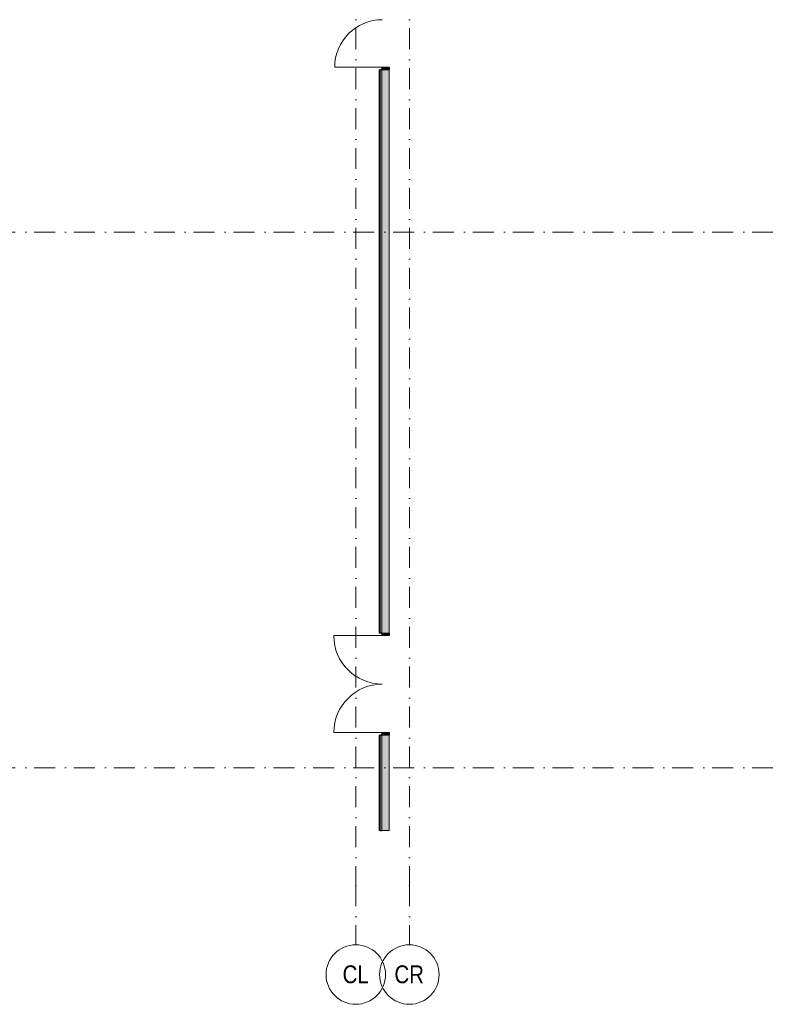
# Model space of a CAD drawing. Header units: millimetres. Extents: x -14761 to 157739, y -22400 to 107990.
# Tile 14 of 81: x 29901 to 42432, y -3975 to 12570. Entities that reach past the tile are written whole.
import ezdxf

# ---------------------------------------------------------------- set-up
doc = ezdxf.new("R2010")
doc.units = ezdxf.units.MM
doc.header["$MEASUREMENT"] = 0
doc.linetypes.add('Штрихпунктирная', pattern=[670.277762, 352.777767, -176.388884, 0, -141.111112])
doc.layers.add('Конструктив - Стены наружние фасад', color=7, linetype='Continuous')
doc.layers.add('Элемент Модели - Оси', color=7, linetype='Continuous')
doc.styles.add('СГЕНЕРИР_СТИЛЬ_3', font='txt')

msp = doc.modelspace()

# ---------------------------------------------------------------- hatches: boundary and pattern name
at = {"layer": 'Конструктив - Стены наружние фасад', "linetype": 'Continuous', "lineweight": 0, "true_color": 0x000000}
for points in [[(35995, 11730), (36110, 11730), (36110, 11770), (35995, 11770)], [(35945, 2260), (35960, 2260), (35960, 11730), (35945, 11730)], [(35990, 11730), (35960, 11730), (35960, 2260), (35990, 2260)], [(35990, 2260), (36110, 2260), (36110, 11730), (35990, 11730)], [(36110, 2260), (35995, 2260), (35995, 2220), (36110, 2220)], [(35945, -1055), (35960, -1055), (35960, 550), (35945, 550)], [(35960, 550), (35960, -1055), (35990, -1055), (35990, 550)], [(35990, 550), (35990, -1055), (36110, -1055), (36110, 550)], [(35995, 550), (36110, 550), (36110, 590), (35995, 590)]]:
    msp.add_hatch(color=18, dxfattribs=at).paths.add_polyline_path(points)

# ---------------------------------------------------------------- linework, layer by layer
at = {"layer": 'Конструктив - Стены наружние фасад', "color": 251, "linetype": 'Continuous', "lineweight": 15, "true_color": 0x575757}
for p, q in [((35995, 11770), (35195, 11770)), ((35960, 11730), (35945, 11730)), ((35960, 11730), (35945, 11730)), ((35960, 11730), (35945, 11730)), ((35995, 2220), (35180, 2220)), ((35960, 2260), (35945, 2260)), ((35960, 2260), (35945, 2260)), ((35960, 2260), (35945, 2260)), ((35995, 590), (35180, 590)), ((35960, 550), (35945, 550)), ((35960, 550), (35945, 550)), ((35960, 550), (35945, 550))]:
    msp.add_line(p, q, dxfattribs=at)
at = {"layer": 'Конструктив - Стены наружние фасад', "color": 251, "linetype": 'Continuous', "lineweight": 30, "true_color": 0x575757}
for p, q in [((35995, 11730), (35995, 11770)), ((35995, 11770), (36110, 11770)), ((36110, 11770), (36110, 11730)), ((35990, 11730), (35960, 11730)), ((35990, 11730), (35960, 11730)), ((35990, 11730), (35960, 11730)), ((36110, 11730), (35995, 11730)), ((35990, 2260), (35960, 2260)), ((35990, 2260), (35960, 2260)), ((35990, 2260), (35960, 2260)), ((35995, 2220), (35995, 2260)), ((35995, 2260), (36110, 2260)), ((36110, 2220), (35995, 2220)), ((36110, 2260), (36110, 2220)), ((35990, 550), (35960, 550)), ((35990, 550), (35960, 550)), ((35990, 550), (35960, 550)), ((35995, 550), (35995, 590)), ((35995, 590), (36110, 590)), ((36110, 550), (35995, 550)), ((36110, 590), (36110, 550))]:
    msp.add_line(p, q, dxfattribs=at)
at = {"layer": 'Конструктив - Стены наружние фасад', "color": 251, "linetype": 'Continuous', "lineweight": 20, "true_color": 0x575757}
for p, q in [((35945, 11730), (35945, 11693)), ((35945, 11730), (35945, 11693)), ((35945, 11730), (35945, 11693)), ((35960, 2260), (35960, 11730)), ((35990, 2260), (35990, 11730)), ((36110, 11730), (36110, 11693)), ((36110, 11730), (36110, 11693)), ((36110, 11730), (36110, 11693)), ((35945, 2260), (35945, 2297)), ((35945, 2260), (35945, 2297)), ((35945, 2260), (35945, 2297)), ((36110, 2260), (36110, 2297)), ((36110, 2260), (36110, 2297)), ((36110, 2260), (36110, 2297)), ((35945, 550), (35945, 513)), ((35945, 550), (35945, 513)), ((35945, 550), (35945, 513)), ((35960, -1055), (35960, 550)), ((35990, -1055), (35990, 550)), ((36110, 550), (36110, 513)), ((36110, 550), (36110, 513)), ((36110, 550), (36110, 513))]:
    msp.add_line(p, q, dxfattribs=at)
at = {"layer": 'Конструктив - Стены наружние фасад', "color": 251, "linetype": 'Continuous', "lineweight": 5, "true_color": 0x575757}
for p, q in [((35995, 11730), (35990, 11730)), ((35995, 11730), (35990, 11730)), ((35995, 11730), (35990, 11730)), ((36110, 11730), (35995, 11730)), ((36110, 11730), (35995, 11730)), ((36110, 11730), (35995, 11730)), ((35995, 2260), (35990, 2260)), ((35995, 2260), (35990, 2260)), ((35995, 2260), (35990, 2260)), ((36110, 2260), (35995, 2260)), ((36110, 2260), (35995, 2260)), ((36110, 2260), (35995, 2260)), ((35995, 550), (35990, 550)), ((35995, 550), (35990, 550)), ((35995, 550), (35990, 550)), ((36110, 550), (35995, 550)), ((36110, 550), (35995, 550)), ((36110, 550), (35995, 550))]:
    msp.add_line(p, q, dxfattribs=at)
at = {"layer": 'Конструктив - Стены наружние фасад', "color": 251, "linetype": 'Continuous', "lineweight": 20, "true_color": 0x575757, "flags": 128}
for points in [[(35945, 11730), (35945, 2260)], [(36110, 2260), (36110, 11730)], [(35945, 550), (35945, -1055)], [(36110, -1055), (36110, 550)]]:
    msp.add_lwpolyline(points, dxfattribs=at)
at = {"layer": 'Конструктив - Стены наружние фасад', "color": 251, "linetype": 'Continuous', "lineweight": 15, "true_color": 0x575757, "flags": 128}
msp.add_lwpolyline([(35945, -1055), (35960, -1055)], dxfattribs=at)
at = {"layer": 'Конструктив - Стены наружние фасад', "color": 251, "linetype": 'Continuous', "lineweight": 30, "true_color": 0x575757, "flags": 128}
msp.add_lwpolyline([(35960, -1055), (35990, -1055)], dxfattribs=at)
at = {"layer": 'Конструктив - Стены наружние фасад', "color": 251, "linetype": 'Continuous', "lineweight": 5, "true_color": 0x575757, "flags": 128}
msp.add_lwpolyline([(35990, -1055), (36110, -1055)], dxfattribs=at)
at = {"layer": 'Конструктив - Стены наружние фасад', "color": 251, "linetype": 'Continuous', "lineweight": 5, "true_color": 0x575757}
for centre, radius, start, end in [((35995, 11770), 800, 90, 180), ((35995, 2220), 815, 180, 270), ((35995, 590), 815, 90, 180)]:
    msp.add_arc(centre, radius, start, end, dxfattribs=at)
at = {"layer": 'Элемент Модели - Оси', "color": 7, "linetype": 'Штрихпунктирная', "lineweight": 15}
for p, q in [((35550, 92200), (35550, -1975)), ((36450, 92200), (36450, -1975)), ((-12761, 9000), (155650, 9000)), ((-12761, 0), (155650, 0)), ((35550, -1975), (35550, -2975)), ((36450, -1975), (36450, -2975))]:
    msp.add_line(p, q, dxfattribs=at)
at = {"layer": 'Элемент Модели - Оси', "color": 7, "linetype": 'Continuous', "lineweight": 15}
for centre in [(35550, -3475), (36450, -3475)]:
    msp.add_circle(centre, 500, dxfattribs=at)
at = {"layer": 'Элемент Модели - Оси', "color": 7, "linetype": 'Штрихпунктирная', "lineweight": 15}
for p in [(35550, -1975), (35550, -1975), (36450, -1975), (36450, -1975)]:
    msp.add_point(p, dxfattribs=at)

# ---------------------------------------------------------------- texts
at = {"layer": 'Элемент Модели - Оси', "color": 30, "lineweight": 5, "true_color": 0xff823e, "char_height": 300, "attachment_point": 4, "style": 'СГЕНЕРИР_СТИЛЬ_3'}
for s, insert in [('\\A1;{\\pql;\\pt0;\\fArial Narrow|b0|i0|c204|p34;CL}', (35328, -3473)), ('\\A1;{\\pql;\\pt0;\\fArial Narrow|b0|i0|c204|p34;CR}', (36199, -3473))]:
    msp.add_mtext(s, dxfattribs=dict(at, insert=insert))

doc.saveas('drawing.dxf')
